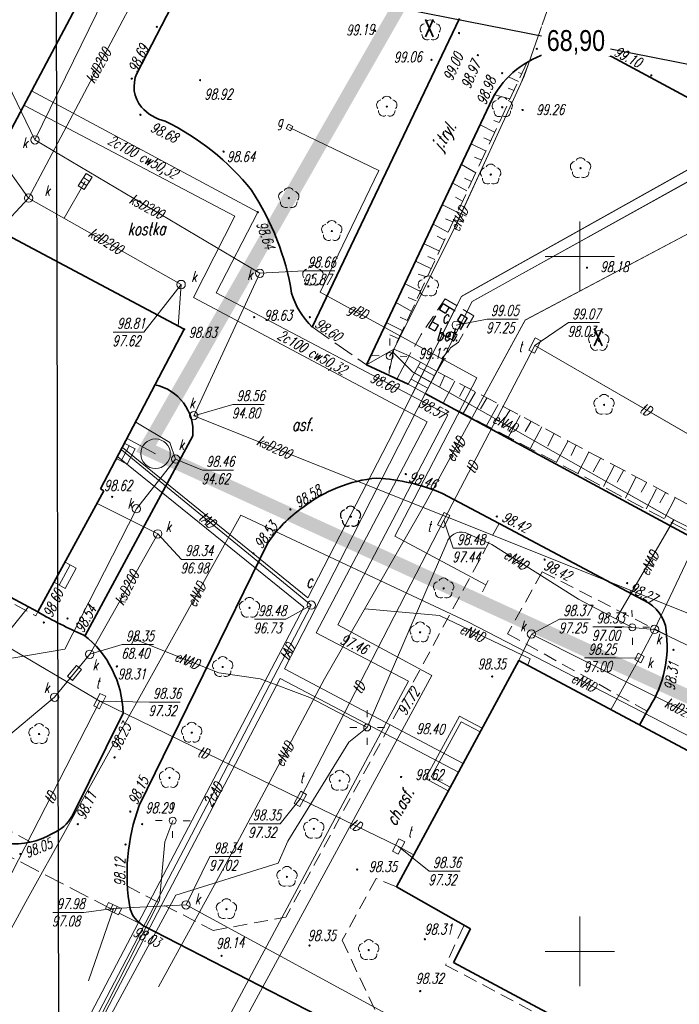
# Model space of a CAD drawing. Header units: metres. Extents: x 7501691 to 7504871, y 5814048 to 5814963.
# Tile 36 of 89: x 7503110 to 7503157, y 5814446 to 5814517. Entities that reach past the tile are written whole.
import ezdxf
from ezdxf.enums import TextEntityAlignment as Align

# ---------------------------------------------------------------- set-up
doc = ezdxf.new("R2010")
doc.units = ezdxf.units.M
doc.header["$MEASUREMENT"] = 0
for name, pattern in [('1', [0]), ('11', [3, 2.5, -0.5]), ('BUD', [0]), ('BUI', [0]), ('BUW', [1.5, 1, -0.5]), ('KOC', [1.5, 1, -0.5]), ('KOJ', [0]), ('KOU', [2, 1.5, -0.5]), ('PRZER1-1', [1, 0.5, -0.5]), ('SCH', [0]), ('UEB', [0]), ('UPC', [0]), ('UPE', [0]), ('UPG', [0]), ('UPK', [0]), ('UPT', [0]), ('WJD', [0]), ('WSD', [1.75, 1.25, -0.5]), ('WSQ', [1.75, 1.25, -0.5])]:
    doc.linetypes.add(name, pattern=pattern)
doc.layers.get('0').update_dxf_attribs({"linetype": 'CONTINUOUS'})
doc.layers.get('Defpoints').update_dxf_attribs({"linetype": 'CONTINUOUS'})
for name, color, linetype in [('0_TXT', 7, 'CONTINUOUS'), ('0_XREF_MAPA', 7, 'CONTINUOUS'), ('pomiar_18_12_2024', 7, 'CONTINUOUS')]:
    doc.layers.add(name, color=color, linetype=linetype)
for name, color, linetype, lineweight in [('1_ view 1', 7, 'CONTINUOUS', 15), ('EBTPO_L_2', 7, 'CONTINUOUS', 15), ('EBTPO_L_4', 7, 'BUI', 25), ('EBTPO_L_6', 7, 'WJD', 18), ('EBUPP_L_1', 7, 'BUD', 35), ('EBUPP_L_3', 7, '1', 35), ('KRZYZE_L_0', 7, '1', 18), ('SDROK_T_0', 7, 'CONTINUOUS', 18), ('SDROK_T_1', 7, 'CONTINUOUS', 18), ('SDRPK_L_0', 7, 'KOJ', 35), ('SDRPK_L_1', 7, '11', 15), ('SDRPK_L_2', 7, 'KOC', 18), ('SDRPK_L_3', 7, 'KOJ', 35), ('SDRPK_L_4', 7, 'KOU', 18), ('SDRPK_L_5', 7, '11', 18), ('SZZPZ_T_0', 3, 'CONTINUOUS', 18), ('UCCOA_T_0', 6, 'CONTINUOUS', 18), ('UCCOC_T_0', 6, 'CONTINUOUS', 15), ('UCCOO_T_0', 6, 'CONTINUOUS', 15), ('UCCPA_T_1', 6, 'CONTINUOUS', 18), ('UCCPOR_L_1', 6, 'UPC', 18), ('UEEOO_T_0', 1, 'CONTINUOUS', 15), ('UEEPA_T_1', 7, 'CONTINUOUS', 18), ('UEEPA_T_2', 1, 'CONTINUOUS', 18), ('UEEPA_T_3', 1, 'CONTINUOUS', 18), ('UEEPON_L_0', 1, 'UEB', 15), ('UEEPON_L_1', 1, 'UEB', 15), ('UGGOA_T_0', 30, 'CONTINUOUS', 18), ('UGGOO_T_0', 2, 'CONTINUOUS', 15), ('UGGPA_T_1', 7, 'CONTINUOUS', 18), ('UGGPON_L_1', 2, 'UPG', 15), ('UKKOA_T_0', 3, 'CONTINUOUS', 15), ('UKKOA_T_2', 34, 'CONTINUOUS', 15), ('UKKOC_T_0', 3, 'CONTINUOUS', 15), ('UKKOC_T_2', 34, 'CONTINUOUS', 15), ('UKKOO_T_0', 3, 'CONTINUOUS', 15), ('UKKOO_T_2', 34, 'CONTINUOUS', 15), ('UKKPA_L_5', 14, '11', 18), ('UKKPA_T_1', 7, 'CONTINUOUS', 18), ('UKKPA_T_5', 7, 'CONTINUOUS', 18), ('UKKPOD_L_1', 3, 'UPK', 18), ('UKKPOR_L_1', 34, 'UPK', 18), ('UTTOA_T_0', 30, 'CONTINUOUS', 15), ('UTTOC_T_0', 30, 'CONTINUOUS', 15), ('UTTOO_T_0', 30, 'CONTINUOUS', 15), ('UTTPA_T_1', 30, 'CONTINUOUS', 18), ('UTTPO_L_1', 30, 'UPT', 15), ('WUKOS_T_1', 7, 'CONTINUOUS', 15), ('WUKPS_L_6', 7, 'WSQ', 18), ('WWRPH_T_0', 7, 'CONTINUOUS', 15), ('WWRPH_T_1', 7, 'CONTINUOUS', 18)]:
    doc.layers.add(name, color=color, linetype=linetype, lineweight=lineweight)
doc.styles.add('ARIAL', font='arial.ttf', dxfattribs={"width": 0.8})
doc.styles.get("Standard").update_dxf_attribs({"font": 'Simplex.SHX', "width": 0.75})
doc.styles.add('STYL_ARIAL', font='simplex', dxfattribs={"width": 0.75, "oblique": 0.1})
doc.dimstyles.get("Standard").update_dxf_attribs({"dimtxt": 1, "dimasz": 1, "dimexe": 1, "dimexo": 1, "dimgap": 1, "dimtad": 1, "dimtxsty": 'Standard', "dimcen": 2.5, "dimadec": 0, "dimazin": 0, "dimtfac": 1, "dimtmove": 0, "dimatfit": 3, "dimfxl": 1, "dimarcsym": 0})
picture_1 = doc.add_image_def('image1.jpg', size_in_pixel=(4786, 2752))

# ---------------------------------------------------------------- blocks, each defined once
blk = doc.blocks.new('DLI')
at = {"color": 8, "linetype": 'Continuous', "lineweight": 5}
blk.add_circle((0, 0), 0.045, dxfattribs=at)
for centre, start, end in [((0, 0.375), 30.14012, 149.85988), ((-0.357, 0.116), 102.14447, 221.86002), ((0.357, 0.116), 318.13998, 77.85553), ((-0.22, -0.303), 174.14818, 293.85423), ((0.22, -0.303), 246.14577, 5.85182)]:
    blk.add_arc(centre, 0.375, start, end, dxfattribs=at)
blk = doc.blocks.new('WLZ')
at = {"linetype": 'Continuous'}
blk.add_circle((0, 0), 0.3, dxfattribs=at)
blk = doc.blocks.new('SLS')
at = {"linetype": 'Continuous'}
blk.add_circle((0, 0), 0.25, dxfattribs=at)
blk = doc.blocks.new('LAT')
at = {"linetype": 'Continuous'}
for p, q in [((0, 0.75), (0, 1.25)), ((-1.25, 0), (-0.75, 0)), ((0.75, 0), (1.25, 0)), ((0, -0.75), (0, -1.25))]:
    blk.add_line(p, q, dxfattribs=at)
blk = doc.blocks.new('ZAS')
at = {"linetype": 'Continuous'}
for p, q in [((0.175, 0.175), (-0.175, 0.175)), ((-0.175, 0.175), (-0.175, -0.175)), ((0.175, -0.175), (0.175, 0.175)), ((-0.175, -0.175), (0.175, -0.175))]:
    blk.add_line(p, q, dxfattribs=at)
blk = doc.blocks.new('KRA')
at = {"linetype": 'Continuous'}
for p, q in [((-0.525, -0.25), (-0.525, 0.25)), ((-0.525, 0.25), (0.525, 0.25)), ((-0.175, -0.25), (-0.175, 0.25)), ((0.175, -0.25), (0.175, 0.25)), ((0.525, 0.25), (0.525, -0.25)), ((0.525, -0.25), (-0.525, -0.25))]:
    blk.add_line(p, q, dxfattribs=at)
blk = doc.blocks.new('WLD')
at = {"linetype": 'Continuous'}
for p, q in [((0.5, 0.233), (-0.5, 0.233)), ((-0.5, 0.233), (-0.5, -0.233)), ((0.5, -0.233), (0.5, 0.233)), ((-0.5, -0.233), (0.5, -0.233))]:
    blk.add_line(p, q, dxfattribs=at)
blk = doc.blocks.new('WLM')
at = {"linetype": 'Continuous'}
for p, q in [((0.25, 0.25), (-0.25, 0.25)), ((-0.25, 0.25), (-0.25, -0.25)), ((0.25, -0.25), (0.25, 0.25)), ((-0.25, -0.25), (0.25, -0.25))]:
    blk.add_line(p, q, dxfattribs=at)
blk = doc.blocks.new('WSP')
at = {"linetype": 'Continuous'}
blk.add_circle((0, 0), 0.045, dxfattribs=at)
blk = doc.blocks.new('fdsfdsgdgfd')
at = {"layer": 'EBTPO_L_2', "color": 8, "linetype": 'SCH'}
for p, q in [((-107.829, 75.41), (-108.695, 73.849)), ((-107.829, 75.41), (-106.629, 74.754)), ((-108.254, 74.644), (-107.049, 73.982)), ((-108.011, 75.081), (-106.812, 74.426)), ((-106.598, 74.826), (-107.478, 73.178)), ((-108.695, 73.849), (-107.478, 73.178)), ((-108.496, 74.207), (-107.284, 73.541))]:
    blk.add_line(p, q, dxfattribs=at)
at = {"layer": 'EBTPO_L_4', "color": 8, "linetype": 'BUW'}
for p, q in [((-107.21, 77.902), (-106.198, 79.631)), ((-106.198, 79.631), (-104.463, 78.616)), ((-105.767, 79.379), (-106.019, 78.947)), ((-106.451, 79.2), (-106.019, 78.947)), ((-104.895, 78.868), (-105.147, 78.437)), ((-106.958, 78.334), (-106.526, 78.081)), ((-106.768, 77.669), (-106.526, 78.081)), ((-104.463, 78.616), (-105.43, 76.963)), ((-105.147, 78.437), (-104.715, 78.184)), ((-105.43, 76.963), (-107.21, 77.902)), ((-105.872, 77.196), (-105.639, 77.639)), ((-105.639, 77.639), (-105.178, 77.395))]:
    blk.add_line(p, q, dxfattribs=at)
at = {"layer": 'EBTPO_L_6', "color": 8, "linetype": 'SCH'}
for p, q in [((-129.126, 69.588), (-128.34, 69.175)), ((-128.782, 69.408), (-129.358, 68.313)), ((-128.34, 69.175), (-128.915, 68.08)), ((-129.701, 68.493), (-128.915, 68.08)), ((-133.386, 61.039), (-132.581, 60.6)), ((-133.02, 60.839), (-133.814, 59.385)), ((-132.581, 60.6), (-133.375, 59.145)), ((-134.18, 59.585), (-133.375, 59.145)), ((-107.45, 45.458), (-105.017, 49.959)), ((-105.017, 49.959), (-103.388, 49.079)), ((-107.043, 45.579), (-104.895, 49.552)), ((-104.895, 49.552), (-103.531, 48.815)), ((-105.822, 44.577), (-107.45, 45.458)), ((-105.679, 44.841), (-107.043, 45.579))]:
    blk.add_line(p, q, dxfattribs=at)
at = {"layer": 'EBUPP_L_1', "color": 8, "linetype": 'BUD'}
for p, q in [((-124.812, 77.788), (-140.475, 86.128)), ((-135.343, 57.454), (-151.907, 66.292)), ((-135.343, 57.454), (-130.585, 66.169)), ((-130.848, 66.313), (-130.585, 66.169)), ((-100.752, 53.956), (-109.546, 37.686)), ((-52.386, 28.099), (-100.752, 53.956)), ((-109.546, 37.686), (-104.224, 34.663)), ((-104.224, 34.663), (-105.456, 32.224)), ((-105.456, 32.224), (-67.776, 12.118))]:
    blk.add_line(p, q, dxfattribs=at)
at = {"layer": 'EBUPP_L_3', "color": 8, "linetype": 'BUD'}
for p, q in [((-140.475, 86.128), (-130.436, 105.069)), ((-124.812, 77.788), (-130.848, 66.313))]:
    blk.add_line(p, q, dxfattribs=at)
at = {"layer": 'KRZYZE_L_0', "color": 8, "linetype": '1'}
for p, q in [((-96.36, 80.53), (-96.36, 85.53)), ((-98.86, 83.03), (-93.86, 83.03)), ((-96.36, 30.53), (-96.36, 35.53)), ((-98.86, 33.03), (-93.86, 33.03))]:
    blk.add_line(p, q, dxfattribs=at)
at = {"layer": 'SDRPK_L_0', "color": 8, "linetype": 'KOJ'}
for p, q in [((-125.055, 102.331), (-128.215, 96.2)), ((-105.02, 100.154), (-115.602, 77.947)), ((-102.642, 94.401), (-111.705, 75.23)), ((-111.705, 75.23), (-108.695, 73.849)), ((-107.478, 73.178), (-73.052, 54.549)), ((-102.155, 63.823), (-106.248, 65.98)), ((-91.41, 58.102), (-102.155, 63.823)), ((-118.798, 62.417), (-128.053, 43.521)), ((-91.524, 50.315), (-92.062, 49.31)), ((-132.86, 42.811), (-129.21, 50.171)), ((-127.78, 34.9), (-76.89, 8.7))]:
    blk.add_line(p, q, dxfattribs=at)
for centre, radius, start, end in [((-96.662, 91.768), 6.201, 65.31231, 107.33151), ((-96.763, 91.251), 6.67, 105.17735, 151.81851), ((-126.15, 95.242), 2.276, 155.1271, 220.31237), ((-125.504, 95.86), 3.169, 221.27036, 257.42993), ((-134.207, 76.391), 18.232, 38.68307, 63.92809), ((-136.069, 77.244), 19.24, 9.40962, 33.22276), ((-111.66, 82.018), 5.668, 196.69525, 225.92406), ((-109.987, 56.854), 10.274, 95.38656, 127.81936), ((-111.835, 52.727), 14.382, 67.14301, 86.4771), ((-110.782, 57.044), 9.65, 124.77889, 146.16721), ((-92.886, 55.759), 2.77, 0.32751, 57.78764), ((-120.682, 82.47), 28.995, 239.62673, 246.94294), ((-136.538, 50.005), 7.33, 1.30133, 52.13232), ((-98.412, 55.003), 8.331, 325.76049, 5.31818), ((-114.588, 38.589), 14.34, 159.88344, 190.11938), ((-135.323, 44.091), 2.776, 290.9705, 332.54691), ((-137.015, 46.009), 5.248, 263.82635, 300.7713), ((-126.732, 36.678), 2.064, 197.14493, 239.47287)]:
    blk.add_arc(centre, radius, start, end, dxfattribs=at)
at = {"layer": 'SDRPK_L_1', "color": 8, "linetype": 'KOU'}
blk.add_line((-140.152, 41.302), (-127.78, 34.9), dxfattribs=at)
at = {"layer": 'SDRPK_L_2', "color": 8, "linetype": 'KOC'}
for p, q in [((-102.155, 63.823), (-117.505, 35.494)), ((-99.056, 60.345), (-101.555, 55.885)), ((-99.056, 60.345), (-90.116, 55.775)), ((-128.901, 37.712), (-122.742, 34.537))]:
    blk.add_line(p, q, dxfattribs=at)
at = {"layer": 'SDRPK_L_3', "color": 8, "linetype": 'KOJ'}
for p, q in [((-94.072, 97.403), (-67.164, 82.868)), ((-131.934, 55.748), (-124.206, 70.13))]:
    blk.add_line(p, q, dxfattribs=at)
blk.add_arc((-127.591, 70.453), 3.4, 354.55785, 78.78255, dxfattribs=at)
at = {"layer": 'SDRPK_L_4', "color": 8, "linetype": 'KOU'}
blk.add_line((-115.611, 77.954), (-111.705, 75.23), dxfattribs=at)
at = {"layer": 'SDRPK_L_5', "color": 8, "linetype": 'KOC'}
for p, q in [((-106.039, 79.984), (-107.762, 77.423)), ((-106.039, 79.984), (-103.98, 78.76)), ((-103.98, 78.76), (-105.093, 76.864)), ((-107.762, 77.423), (-108.643, 75.874)), ((-105.667, 76.451), (-105.093, 76.864)), ((-107.829, 75.41), (-108.643, 75.874)), ((-106.598, 74.826), (-105.667, 76.451)), ((-151.548, 65.753), (-135.49, 57.172)), ((-135.49, 57.172), (-135.343, 57.454)), ((-101.555, 55.885), (-91.524, 50.315)), ((-135.846, 40.892), (-154.915, 51.161)), ((-111, 38.28), (-113.452, 33.832)), ((-109.546, 37.686), (-111, 38.28)), ((-122.742, 34.537), (-117.505, 35.494)), ((-104.713, 34.873), (-106.01, 32.046)), ((-113.452, 33.832), (-110.832, 28.262)), ((-106.01, 32.046), (-82.465, 19.547))]:
    blk.add_line(p, q, dxfattribs=at)
at = {"layer": 'UCCOC_T_0', "color": 8, "linetype": 'Continuous', "lineweight": 0}
for p, q in [((-105.253, 78.076), (-103.032, 78.515)), ((-103.032, 78.515), (-100.806, 78.516)), ((-115.681, 57.94), (-117.508, 56.922)), ((-119.761, 56.921), (-117.508, 56.922))]:
    blk.add_line(p, q, dxfattribs=at)
at = {"layer": 'UCCPOR_L_1', "color": 8, "linetype": 'UPC'}
for p, q in [((-135.804, 94.942), (-119.521, 86.22)), ((-136.348, 93.915), (-121.184, 85.92)), ((-82.238, 92.797), (-104.882, 80.157)), ((-83.788, 91.1), (-104.103, 79.791)), ((-121.184, 85.92), (-124.142, 80.067)), ((-119.521, 86.22), (-122.513, 80.4)), ((-124.142, 80.067), (-107.348, 71.125)), ((-122.513, 80.4), (-105.852, 71.624)), ((-104.882, 80.157), (-110.148, 69.667)), ((-104.103, 79.791), (-112.68, 62.93)), ((-105.852, 71.624), (-113.764, 56.525)), ((-107.348, 71.125), (-115.327, 55.96)), ((-110.148, 69.667), (-115.918, 58.474)), ((-115.918, 58.474), (-129.246, 69.286)), ((-116.213, 57.795), (-129.579, 68.6)), ((-112.68, 62.93), (-117.6, 53.353)), ((-116.213, 57.795), (-136.587, 18.948)), ((-113.764, 56.525), (-107.013, 52.869)), ((-115.327, 55.96), (-108.68, 52.481)), ((-117.6, 53.353), (-104.751, 46.558)), ((-135.797, 18.511), (-117.904, 52.661)), ((-108.68, 52.481), (-126.565, 19.092)), ((-125.467, 18.86), (-107.013, 52.869)), ((-117.904, 52.661), (-105.091, 45.93))]:
    blk.add_line(p, q, dxfattribs=at)
at = {"layer": 'UEEPON_L_0', "color": 8, "linetype": 'UPE'}
for p, q in [((-125.642, 42.44), (-126.214, 40.902)), ((-126.214, 40.902), (-126.588, 36.681)), ((-126.588, 36.681), (-131.11, 27.827))]:
    blk.add_line(p, q, dxfattribs=at)
at = {"layer": 'UEEPON_L_1', "color": 8, "linetype": 'UPE'}
for p, q in [((-96.236, 107.754), (-100.362, 95.986)), ((-100.362, 95.986), (-105.281, 85.244)), ((-83.794, 87.193), (-100.296, 78.453)), ((-105.281, 85.244), (-109.833, 76.155)), ((-100.296, 78.453), (-107.444, 65.317)), ((-109.833, 76.155), (-110.041, 75.864)), ((-109.833, 76.155), (-108.399, 74.721)), ((-108.399, 74.721), (-89.596, 64.085)), ((-107.444, 65.317), (-114.724, 52.646)), ((-120.753, 64.424), (-136.211, 36.588)), ((-104.405, 56.751), (-120.753, 64.424)), ((-89.596, 64.085), (-93.735, 56.946)), ((-89.596, 64.085), (-82.792, 60.613)), ((-104.604, 63.156), (-102.695, 62.299)), ((-111.654, 49.139), (-105.928, 62.414)), ((-102.695, 62.299), (-96.446, 58.377)), ((-96.446, 58.377), (-92.588, 56.338)), ((-106.452, 57.197), (-111.83, 57.683)), ((-99.935, 54.079), (-106.452, 57.197)), ((-104.405, 56.751), (-84.743, 46.546)), ((-128.634, 55.077), (-128.252, 55.808)), ((-128.398, 55.499), (-122.337, 53.065)), ((-100.103, 53.638), (-99.935, 54.079)), ((-122.337, 53.065), (-119.344, 52.65)), ((-114.724, 52.646), (-121.832, 39.309)), ((-119.344, 52.65), (-115.79, 51.3)), ((-115.79, 51.3), (-111.654, 49.139)), ((-111.654, 49.139), (-112.981, 48.087)), ((-112.981, 48.087), (-117.369, 40.97)), ((-117.369, 40.97), (-118.067, 39.374)), ((-121.832, 39.309), (-126.673, 30.475)), ((-118.067, 39.374), (-125.416, 37.078)), ((-125.416, 37.078), (-130.798, 27.174)), ((-136.211, 36.588), (-144.788, 20.925))]:
    blk.add_line(p, q, dxfattribs=at)
blk.add_arc((-104.883, 62.102), 1.09, 75.18339, 163.36351, dxfattribs=at)
at = {"layer": 'UGGPON_L_1', "color": 8, "linetype": 'UPG'}
for p, q in [((-117.242, 92.299), (-110.82, 89.203)), ((-110.82, 89.203), (-115.037, 80.453)), ((-115.037, 80.453), (-103.772, 74.282)), ((-103.772, 74.282), (-109.673, 62.913)), ((-109.673, 62.913), (-103.125, 59.401)), ((-103.352, 58.905), (-102.954, 59.725))]:
    blk.add_line(p, q, dxfattribs=at)
at = {"layer": 'UKKOC_T_0', "color": 8, "linetype": 'Continuous', "lineweight": 0}
for p, q in [((-136.01, 87.224), (-138.893, 91.247)), ((-125.035, 81.008), (-127.718, 77.582)), ((-129.916, 77.582), (-127.718, 77.582)), ((-99.839, 55.864), (-97.817, 56.927)), ((-97.817, 56.927), (-95.591, 56.927)), ((-124.684, 36.378), (-122.961, 39.851)), ((-122.961, 39.851), (-120.709, 39.852)), ((-134.264, 35.836), (-132.039, 35.836)), ((-129.9, 36.107), (-132.039, 35.836))]:
    blk.add_line(p, q, dxfattribs=at)
at = {"layer": 'UKKOC_T_2', "color": 8, "linetype": 'Continuous', "lineweight": 0}
for p, q in [((-135.55, 91.412), (-137.487, 95.387)), ((-119.382, 81.814), (-116.199, 81.992)), ((-116.199, 81.992), (-113.973, 81.992)), ((-124.135, 71.572), (-121.318, 72.381)), ((-121.318, 72.381), (-119.065, 72.382)), ((-125.432, 68.447), (-123.501, 67.655)), ((-123.501, 67.655), (-121.276, 67.656)), ((-126.72, 63.064), (-125.017, 61.233)), ((-125.017, 61.233), (-122.765, 61.234)), ((-95.427, 56.386), (-93.202, 56.386)), ((-90.986, 56.195), (-93.202, 56.386)), ((-131.609, 54.407), (-129.277, 55.101)), ((-129.277, 55.101), (-127.024, 55.102)), ((-96.023, 54.148), (-93.798, 54.148)), ((-92.066, 54.137), (-93.798, 54.148))]:
    blk.add_line(p, q, dxfattribs=at)
at = {"layer": 'UKKPA_L_5', "color": 8, "linetype": 'UPK'}
blk.add_circle((-126.88, 68.834), 1.064, dxfattribs=at)
at = {"layer": 'UKKPOD_L_1', "color": 8, "linetype": 'UPK'}
for p, q in [((-136.01, 87.224), (-125.272, 107.51)), ((-131.94, 88.414), (-133.455, 85.777)), ((-136.01, 87.224), (-138.183, 84.907)), ((-125.035, 81.008), (-136.01, 87.224)), ((-125.249, 78.02), (-125.035, 81.008)), ((-137.293, 56.241), (-136.011, 57.811)), ((-99.839, 55.864), (-100.752, 53.956)), ((-99.839, 55.864), (-80.728, 46.213)), ((-124.684, 36.378), (-129.9, 36.107)), ((-50.105, -4.127), (-124.684, 36.378)), ((-129.9, 36.107), (-131.708, 30.911))]:
    blk.add_line(p, q, dxfattribs=at)
at = {"layer": 'UKKPOR_L_1', "color": 8, "linetype": 'UPK'}
for p, q in [((-127.946, 107.042), (-135.55, 91.412)), ((-135.55, 91.412), (-119.382, 81.814)), ((-124.135, 71.572), (-119.382, 81.814)), ((-80.847, 77.624), (-90.986, 56.195)), ((-84.335, 55.656), (-124.135, 71.572)), ((-125.848, 69.648), (-128.3, 71.102)), ((-126.88, 68.834), (-128.914, 69.936)), ((-125.432, 68.447), (-125.848, 69.648)), ((-128.258, 64.871), (-125.432, 68.447)), ((-131.079, 65.265), (-126.72, 63.064)), ((-133.404, 54.772), (-128.258, 64.871)), ((-126.72, 63.064), (-131.609, 54.407)), ((-90.986, 56.195), (-92.066, 54.137)), ((-90.986, 56.195), (-85.208, 53.411)), ((-152.092, 51.577), (-133.404, 54.772)), ((-131.609, 54.407), (-134.135, 51.314)), ((-92.066, 54.137), (-94.129, 50.415)), ((-134.135, 51.314), (-140.851, 45.726))]:
    blk.add_line(p, q, dxfattribs=at)
at = {"layer": 'UTTOC_T_0', "color": 8, "linetype": 'Continuous', "lineweight": 0}
for p, q in [((-99.6, 76.622), (-97.171, 78.267)), ((-97.171, 78.267), (-94.945, 78.267)), ((-106.149, 64.047), (-105.461, 62.034)), ((-105.461, 62.034), (-103.181, 62.034)), ((-130.891, 51.042), (-127.324, 50.97)), ((-127.324, 50.97), (-125.098, 50.97)), ((-116.466, 43.999), (-117.925, 42.218)), ((-120.15, 42.217), (-117.925, 42.218)), ((-109.399, 40.571), (-107.191, 38.804)), ((-107.191, 38.804), (-104.965, 38.805))]:
    blk.add_line(p, q, dxfattribs=at)
at = {"layer": 'UTTPO_L_1', "color": 8, "linetype": 'UPT'}
for p, q in [((-106.149, 64.047), (-99.6, 76.622)), ((-99.6, 76.622), (-78.54, 64.449)), ((-115.681, 57.94), (-129.338, 69.119)), ((-130.891, 51.042), (-153.119, 64.093)), ((-116.466, 43.999), (-106.149, 64.047)), ((-115.681, 57.94), (-122.891, 44.077)), ((-130.891, 51.042), (-141.425, 30.506)), ((-116.466, 43.999), (-130.891, 51.042)), ((-122.891, 44.077), (-137.123, 16.911)), ((-109.399, 40.571), (-116.466, 43.999)), ((-109.399, 40.571), (-108.307, 39.98))]:
    blk.add_line(p, q, dxfattribs=at)
at = {"layer": 'WUKPS_L_6', "color": 8, "linetype": 'WSD'}
for p, q in [((-100.141, 97.003), (-109.745, 76.358)), ((-109.745, 76.358), (-108.643, 75.874)), ((-106.558, 74.713), (-86.364, 64.012))]:
    blk.add_line(p, q, dxfattribs=at)
at = {"layer": 'WUKPS_L_6', "color": 8, "linetype": '1'}
for p, q in [((-101.478, 95.947), (-100.772, 95.607)), ((-100.528, 96.167), (-100.772, 96.272)), ((-101.502, 95.127), (-101.088, 94.973)), ((-102.484, 94.665), (-101.388, 94.356)), ((-102.533, 92.814), (-102.168, 92.667)), ((-103.539, 92.505), (-102.492, 91.977)), ((-103.271, 91.563), (-102.776, 91.352)), ((-104.164, 91.117), (-103.141, 90.613)), ((-103.945, 90.175), (-103.417, 89.956)), ((-104.87, 89.639), (-103.847, 89.054)), ((-104.643, 88.648), (-104.14, 88.429)), ((-105.495, 88.299), (-104.48, 87.739)), ((-105.308, 87.284), (-104.789, 87.008)), ((-106.234, 86.748), (-105.178, 86.213)), ((-106.023, 85.742), (-105.487, 85.515)), ((-106.916, 85.344), (-105.852, 84.784)), ((-106.623, 84.491), (-106.112, 84.232)), ((-107.565, 83.923), (-106.493, 83.42)), ((-107.289, 83.014), (-106.785, 82.803)), ((-108.182, 82.689), (-107.077, 82.161)), ((-107.987, 81.763), (-107.361, 81.561)), ((-108.961, 81.073), (-107.816, 80.513)), ((-108.709, 80.067), (-108.124, 79.823)), ((-109.61, 79.734), (-108.481, 79.101)), ((-109.277, 78.662), (-108.782, 78.427)), ((-110.284, 78.272), (-109.147, 77.688)), ((-110.032, 77.387), (-109.415, 77.128)), ((-111.705, 75.23), (-109.745, 76.358)), ((-110.031, 74.911), (-109.745, 76.358)), ((-109.552, 74.148), (-108.643, 75.874)), ((-106.082, 74.448), (-106.432, 73.682)), ((-105.341, 74.059), (-106.198, 72.461)), ((-104.64, 73.669), (-105.003, 72.955)), ((-103.86, 73.254), (-104.756, 71.721)), ((-103.055, 72.838), (-103.496, 72.059)), ((-102.223, 72.384), (-103.094, 70.825)), ((-101.405, 71.942), (-101.743, 71.383)), ((-100.639, 71.578), (-101.509, 69.994)), ((-99.885, 71.137), (-100.301, 70.435)), ((-99.08, 70.76), (-99.911, 69.24)), ((-98.222, 70.254), (-98.664, 69.384)), ((-97.209, 69.773), (-98.04, 68.228)), ((-96.638, 69.436), (-96.988, 68.708)), ((-95.702, 68.942), (-96.507, 67.409)), ((-94.858, 68.527), (-95.39, 67.54)), ((-93.858, 68.007), (-94.65, 66.488)), ((-93.208, 67.631), (-93.663, 66.786)), ((-92.325, 67.137), (-93.065, 65.643)), ((-91.558, 66.735), (-91.935, 66.059)), ((-90.844, 66.306), (-91.584, 64.864)), ((-90.168, 66.06), (-90.61, 65.306)), ((-89.493, 65.67), (-90.246, 64.215))]:
    blk.add_line(p, q, dxfattribs=at)
at = {"layer": 'WUKPS_L_6', "color": 8, "linetype": 'WSQ'}
blk.add_line((-87.165, 62.511), (-107.478, 73.178), dxfattribs=at)
at = {"layer": 'SZZPZ_T_0', "color": 8, "rotation": 0.009142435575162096}
for p in [(-107.12, 99.29), (-110.245, 93.803), (-101.938, 93.759), (-96.305, 89.375), (-102.769, 88.917), (-117.294, 87.218), (-114.201, 84.857), (-115.563, 81.631), (-107.257, 80.873), (-94.994, 76.947), (-94.619, 72.354), (-106.154, 59.145), (-120.12, 57.747), (-107.849, 55.986), (-122.048, 53.49), (-135.257, 48.67), (-124.275, 48.768), (-125.871, 45.509), (-113.634, 45.311), (-115.495, 41.852), (-117.423, 38.394), (-121.779, 36.065), (-111.546, 33.126)]:
    blk.add_blockref('DLI', p, dxfattribs=at)
at = {"layer": 'UCCPA_T_1', "color": 8, "rotation": 0.009142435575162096}
for p in [(-105.253, 78.076), (-115.681, 57.94)]:
    blk.add_blockref('WLZ', p, dxfattribs=at)
at = {"layer": 'UEEPA_T_1', "color": 8}
for name, rotation in [('LAT', 359.9191008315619), ('SLS', 0.009142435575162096)]:
    blk.add_blockref(name, (-111.654, 49.139), dxfattribs=dict(at, rotation=rotation))
at = {"layer": 'UEEPA_T_2', "color": 8}
for name, rotation in [('LAT', 359.5194569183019), ('SLS', 0.009142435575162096)]:
    blk.add_blockref(name, (-125.642, 42.44), dxfattribs=dict(at, rotation=rotation))
at = {"layer": 'UEEPA_T_3', "color": 8}
for name, p, rotation in [('LAT', (-110.041, 75.864), 358.8570538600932), ('SLS', (-110.041, 75.864), 0.009142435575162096), ('LAT', (-92.588, 56.338), 1.232374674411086), ('SLS', (-92.588, 56.338), 0.009142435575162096)]:
    blk.add_blockref(name, p, dxfattribs=dict(at, rotation=rotation))
at = {"layer": 'UGGPA_T_1', "color": 8, "rotation": 332.3280981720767}
blk.add_blockref('ZAS', (-117.242, 92.299), dxfattribs=at)
at = {"layer": 'UKKPA_T_1', "color": 8}
for name, p, rotation in [('KRA', (-131.94, 88.414), 57.10405974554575), ('WLZ', (-136.01, 87.224), 0.009142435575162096), ('WLZ', (-125.035, 81.008), 0.009142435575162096), ('WLZ', (-99.839, 55.864), 0.009142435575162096), ('KRA', (-129.9, 36.107), 334.5822808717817), ('WLZ', (-124.684, 36.378), 0.009142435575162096)]:
    blk.add_blockref(name, p, dxfattribs=dict(at, rotation=rotation))
at = {"layer": 'UKKPA_T_5', "color": 8}
for name, p, rotation in [('WLZ', (-135.55, 91.412), 0.009142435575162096), ('WLZ', (-119.382, 81.814), 0.009142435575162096), ('WLZ', (-124.135, 71.572), 0.009142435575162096), ('WLZ', (-125.432, 68.447), 0.009142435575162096), ('WLZ', (-128.258, 64.871), 0.009142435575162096), ('WLZ', (-126.72, 63.064), 0.009142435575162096), ('WLZ', (-90.986, 56.195), 0.009142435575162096), ('WLZ', (-131.609, 54.407), 0.009142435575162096), ('WLM', (-92.066, 54.137), 331.0197225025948), ('WLD', (-132.706, 53.064), 50.75343181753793), ('WLZ', (-134.135, 51.314), 0.009142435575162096)]:
    blk.add_blockref(name, p, dxfattribs=dict(at, rotation=rotation))
at = {"layer": 'UTTPA_T_1', "color": 8}
for p, rotation in [((-99.6, 76.622), 62.43472186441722), ((-106.149, 64.047), 62.70970528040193), ((-130.891, 51.042), 63.95580499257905), ((-116.466, 43.999), 61.75954400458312), ((-109.399, 40.571), 61.90303261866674)]:
    blk.add_blockref('WLD', p, dxfattribs=dict(at, rotation=rotation))
at = {"layer": 'WWRPH_T_1', "color": 8, "rotation": 0.009142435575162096}
for p in [(-126.783, 99.543), (-111.089, 99.263), (-105.048, 99.095), (-99.459, 97.967), (-107.024, 97.175), (-103.693, 97.515), (-128.588, 95.817), (-123.677, 95.705), (-101.943, 96.216), (-91.217, 96.049), (-100.474, 93.563), (-127.967, 93.22), (-121.983, 90.568), (-119.521, 86.22), (-95.843, 82.217), (-119.779, 78.657), (-115.771, 78.657), (-124.812, 77.788), (-108.882, 67.368), (-129.995, 65.727), (-117.18, 64.826), (-102.333, 64.32), (-119.833, 61.664), (-98.889, 61.216), (-92.961, 59.523), (-134.905, 56.694), (-133.211, 56.976), (-89.629, 54.725), (-129.654, 53.533), (-102.669, 52.804), (-129.822, 46.985), (-109.217, 45.577), (-128.693, 43.09), (-132.475, 42.186), (-127.846, 42.187), (-129.031, 40.719), (-136.596, 40.04), (-112.377, 38.915), (-115.8, 33.45), (-107.501, 33.903), (-122.122, 32.715), (-107.839, 30.177)]:
    blk.add_blockref('WSP', p, dxfattribs=at)
at = {"layer": 'SDROK_T_0', "color": 8, "oblique": 15, "width": 0.7}
for s, rotation, p in [('j.tryl.', 58.35803, (-106.029, 91.635)), ('asf.', 0.38363, (-116.294, 70.937))]:
    blk.add_text(s, height=0.9, rotation=rotation, dxfattribs=at).set_placement(p, align=Align.MIDDLE)
at = {"layer": 'SDROK_T_1', "color": 8, "lineweight": 9, "oblique": 15, "width": 0.7}
for s, rotation, p in [('kostka', 0.51917, (-127.533, 85.014)), ('bet.', 359.0622, (-105.892, 77.404)), ('ch.asf.', 61.15362, (-109.322, 43.465))]:
    blk.add_text(s, height=0.9, rotation=rotation, dxfattribs=at).set_placement(p, align=Align.MIDDLE)
at = {"layer": 'UCCOA_T_0', "color": 8, "oblique": 15, "width": 0.7}
for p in [(-106.292, 78.221), (-116.056, 59.208)]:
    blk.add_text('c', height=0.9, rotation=0.00914, dxfattribs=at).set_placement(p)
at = {"layer": 'UCCOC_T_0', "color": 8, "lineweight": 9, "oblique": 15, "width": 0.7}
for s, p in [('99.05', (-102.764, 79.515)), ('97.25', (-103.099, 78.265)), ('98.48', (-119.493, 57.921)), ('96.73', (-119.828, 56.671))]:
    blk.add_text(s, height=0.75, rotation=0.00914, dxfattribs=at).set_placement(p, align=Align.TOP_LEFT)
for s, rotation, p in [('97.46', 335.61542, (-113.669, 55.207)), ('97.72', 59.17145, (-108.879, 49.954))]:
    blk.add_text(s, height=0.75, rotation=rotation, dxfattribs=at).set_placement(p)
at = {"layer": 'UCCOO_T_0', "color": 8, "lineweight": 9, "oblique": 15, "width": 0.7}
for s, rotation, p in [('2c100 cw50,32', 331.93667, (-127.843, 90.094)), ('2cAD', 59.17145, (-122.733, 44.305))]:
    blk.add_text(s, height=0.75, rotation=rotation, dxfattribs=at).set_placement(p, align=Align.MIDDLE)
blk.add_text('2c100 cw50,32', height=0.75, rotation=330.89302, dxfattribs=at).set_placement((-115.795, 75.812), align=Align.CENTER)
at = {"layer": 'UEEOO_T_0', "color": 8, "lineweight": 9, "oblique": 15, "width": 0.7}
for rotation, p in [(66.0468, (-105.048, 85.718)), (332.33708, (-101.743, 71.033)), (59.75286, (-105.306, 69.143)), (326.54379, (-100.945, 61.209)), (63.15487, (-91.362, 60.942)), (63.44425, (-123.944, 58.704)), (336.81056, (-104.097, 55.936)), (337.6805, (-124.612, 53.981)), (333.97957, (-96.082, 52.379)), (61.89609, (-117.622, 47.207))]:
    blk.add_text('eNAD', height=0.75, rotation=rotation, dxfattribs=at).set_placement(p, align=Align.MIDDLE)
at = {"layer": 'UGGOA_T_0', "color": 8, "oblique": 15, "width": 0.7}
blk.add_text('g', height=0.75, rotation=0.00914, dxfattribs=at).set_placement((-118.136, 92.382))
at = {"layer": 'UGGOO_T_0', "color": 8, "lineweight": 9, "oblique": 15, "width": 0.7}
blk.add_text('gBD', height=0.75, rotation=333.44411, dxfattribs=at).set_placement((-112.375, 78.994), align=Align.MIDDLE)
at = {"layer": 'UKKOA_T_0', "color": 8, "lineweight": 9, "oblique": 15, "width": 0.7}
for p in [(-134.867, 87.391), (-124.304, 81.207), (-100.641, 56.072), (-124.049, 36.436)]:
    blk.add_text('k', height=0.75, rotation=0.00914, dxfattribs=at).set_placement(p)
at = {"layer": 'UKKOA_T_2', "color": 8, "lineweight": 9, "oblique": 15, "width": 0.7}
for p in [(-136.471, 90.829), (-120.287, 81.348), (-124.445, 72.106), (-125.216, 69.108), (-128.894, 64.888), (-126.15, 63.226), (-90.89, 55.125), (-131.407, 53.27), (-91.514, 53.442), (-134.898, 51.627)]:
    blk.add_text('k', height=0.75, rotation=0.00914, dxfattribs=at).set_placement(p)
at = {"layer": 'UKKOC_T_0', "color": 8, "lineweight": 9, "oblique": 15, "width": 0.7}
for s, p in [('98.81', (-129.648, 78.582)), ('97.62', (-129.983, 77.332)), ('98.37', (-97.549, 57.927)), ('97.25', (-97.884, 56.677)), ('98.34', (-122.694, 40.851)), ('97.02', (-123.028, 39.601)), ('97.98', (-133.997, 36.836)), ('97.08', (-134.331, 35.586))]:
    blk.add_text(s, height=0.75, rotation=0.00914, dxfattribs=at).set_placement(p, align=Align.TOP_LEFT)
at = {"layer": 'UKKOC_T_2', "color": 8, "lineweight": 9, "oblique": 15, "width": 0.7}
for s, p in [('98.66', (-115.931, 82.992)), ('95.87', (-116.266, 81.742)), ('98.56', (-121.05, 73.381)), ('94.80', (-121.385, 72.131)), ('98.46', (-123.233, 68.655)), ('94.62', (-123.568, 67.405)), ('98.34', (-124.75, 62.233)), ('96.98', (-125.084, 60.983)), ('98.33', (-95.159, 57.386)), ('98.35', (-129.009, 56.101)), ('97.00', (-95.494, 56.136)), ('68.40', (-129.344, 54.851)), ('98.25', (-95.756, 55.148)), ('97.00', (-96.09, 53.898))]:
    blk.add_text(s, height=0.75, rotation=0.00914, dxfattribs=at).set_placement(p, align=Align.TOP_LEFT)
at = {"layer": 'UKKOO_T_0', "color": 8, "lineweight": 9, "oblique": 15, "width": 0.7}
for rotation, p in [(61.26949, (-130.988, 96.752)), (328.30774, (-130.454, 84.142)), (333.69651, (-88.989, 50.4))]:
    blk.add_text('kdD200', height=0.75, rotation=rotation, dxfattribs=at).set_placement(p, align=Align.MIDDLE)
at = {"layer": 'UKKOO_T_2', "color": 8, "lineweight": 9, "oblique": 15, "width": 0.7}
for rotation, p in [(331.83057, (-127.518, 86.62)), (335.36239, (-118.336, 69.303)), (62.99663, (-128.945, 59.179))]:
    blk.add_text('ksD200', height=0.75, rotation=rotation, dxfattribs=at).set_placement(p, align=Align.MIDDLE)
at = {"layer": 'UTTOA_T_0', "color": 8, "lineweight": 9, "oblique": 15, "width": 0.7}
for p in [(-100.768, 76.165), (-107.333, 63.236), (-131.177, 51.963), (-116.511, 45.148), (-108.729, 41.259)]:
    blk.add_text('t', height=0.75, rotation=0.00914, dxfattribs=at).set_placement(p)
at = {"layer": 'UTTOC_T_0', "color": 8, "lineweight": 9, "oblique": 15, "width": 0.7}
for s, p in [('99.07', (-96.903, 79.267)), ('98.03', (-97.238, 78.017)), ('98.48', (-105.193, 63.034)), ('97.44', (-105.528, 61.784)), ('98.36', (-127.056, 51.97)), ('97.32', (-127.391, 50.72)), ('98.35', (-119.883, 43.217)), ('97.32', (-120.217, 41.967)), ('98.36', (-106.923, 39.804)), ('97.32', (-107.258, 38.554))]:
    blk.add_text(s, height=0.75, rotation=0.00914, dxfattribs=at).set_placement(p, align=Align.TOP_LEFT)
at = {"layer": 'UTTOO_T_0', "color": 8, "lineweight": 9, "oblique": 15, "width": 0.7}
for s, rotation, p in [('tD', 330.95456, (-91.618, 72.009)), ('tD', 63.01346, (-104.108, 67.851)), ('tAD', 320.71978, (-123.152, 64.07)), ('tAD', 62.11201, (-117.393, 54.573)), ('tD', 61.9368, (-112.256, 51.999)), ('tD', 341.15599, (-123.45, 47.323)), ('tD', 60.95467, (-134.444, 44.079)), ('tD', 328.82419, (-112.487, 42.123))]:
    blk.add_text(s, height=0.75, rotation=rotation, dxfattribs=at).set_placement(p, align=Align.MIDDLE)
at = {"layer": 'WUKOS_T_1', "color": 8, "lineweight": 9, "oblique": 15, "width": 0.7}
for s, rotation, p in [('99.19', 1.76256, (-112.155, 99.336)), ('99.06', 1.12156, (-108.73, 97.375)), ('98.97', 67.25831, (-104.207, 96.112)), ('99.26', 0.41551, (-98.487, 93.585)), ('98.18', 0.00914, (-93.873, 82.283)), ('98.63', 0.00914, (-118.062, 78.798))]:
    blk.add_text(s, height=0.75, rotation=rotation, dxfattribs=at).set_placement(p, align=Align.MIDDLE)
for s, rotation, p in [('99.06', 5.20151, (-98.63, 97.897)), ('98.69', 64.48413, (-128.21, 96.2)), ('99.10', 333.08672, (-93.973, 97.507)), ('99.00', 65.77206, (-105.542, 95.597)), ('98.98', 67.52411, (-103.139, 93.876)), ('98.92', 0.00914, (-123.37, 94.327)), ('98.68', 333.73825, (-127.324, 92.065)), ('98.64', 0.00914, (-121.744, 89.838)), ('98.64', 289.4827, (-119.64, 85.382)), ('98.83', 0.00914, (-124.494, 77.184)), ('98.60', 325.5232, (-115.487, 78.015)), ('99.12', 0.00914, (-107.952, 75.669)), ('98.60', 335.02792, (-111.522, 74.024)), ('98.57', 330.34802, (-108.017, 72.264)), ('98.46', 342.3056, (-108.73, 66.865)), ('98.62', 0.00914, (-130.585, 66.172)), ('98.58', 31.06189, (-116.592, 64.913)), ('98.42', 332.8304, (-102.038, 64.038)), ('98.53', 54.04225, (-119.234, 61.942)), ('98.42', 333.65867, (-99.023, 60.561)), ('98.27', 331.93667, (-92.868, 58.975)), ('98.60', 65.04945, (-134.327, 57.001)), ('98.54', 60.61106, (-132.087, 55.894))]:
    blk.add_text(s, height=0.75, rotation=rotation, dxfattribs=at).set_placement(p)
at = {"layer": 'WWRPH_T_0', "color": 8, "lineweight": 9, "oblique": 15, "width": 0.7}
for s, rotation, p in [('98.35', 0.00914, (-103.707, 53.333)), ('98.31', 0.00914, (-129.602, 52.613)), ('98.31', 80.0103, (-89.568, 51.777)), ('98.23', 63.44425, (-129.502, 47.399)), ('98.15', 64.30551, (-128.214, 43.527)), ('98.11', 63.75582, (-131.972, 42.46)), ('98.29', 0.00914, (-127.606, 42.981)), ('98.05', 22.32706, (-136.096, 39.74)), ('98.12', 89.33337, (-129.08, 37.726)), ('98.03', 334.00334, (-128.567, 34.18)), ('98.31', 0.00914, (-107.539, 34.256)), ('98.32', 0.00914, (-108.173, 30.712))]:
    blk.add_text(s, height=0.75, rotation=rotation, dxfattribs=at).set_placement(p)
for s, rotation, p in [('98.40', 358.54035, (-107.11, 49.038)), ('98.62', 359.36541, (-107.176, 45.746)), ('98.35', 359.4529, (-110.533, 39.128)), ('98.14', 2.68458, (-121.506, 33.64)), ('98.35', 0.00914, (-114.922, 34.173))]:
    blk.add_text(s, height=0.75, rotation=rotation, dxfattribs=at).set_placement(p, align=Align.MIDDLE)
blk = doc.blocks.new('OTZL')
at = {"linetype": 'Continuous'}
blk.add_circle((0, 0), 0.045, dxfattribs=at)
for centre, start, end in [((0, 0.375), 30.14012, 149.85988), ((-0.357, 0.116), 102.14447, 221.86002), ((0.357, 0.116), 318.13998, 77.85553), ((-0.22, -0.303), 174.14818, 293.85423), ((0.22, -0.303), 246.14577, 5.85182)]:
    blk.add_arc(centre, 0.375, start, end, dxfattribs=at)
blk = doc.blocks.new('fdghgf')
at = {"layer": 'pomiar_18_12_2024', "color": 212, "true_color": 0xb300b3}
blk.add_point((-61.317, -44.89), dxfattribs=at)
blk.add_blockref('OTZL', (-61.317, -44.89), dxfattribs=at)
at = {"layer": 'pomiar_18_12_2024', "color": 212, "true_color": 0xb300b3, "style": 'STYL_ARIAL', "width": 0.75}
for p in [(-56.049, -10.756), (-43.912, -32.977)]:
    blk.add_text('X', height=1.25, dxfattribs=at).set_placement(p, align=Align.BOTTOM_LEFT)
blk = doc.blocks.new('*D1696')
at = {"layer": '0_TXT', "color": 0, "linetype": 'Continuous', "lineweight": -2}
for p, q in [((7503115.936, 5814522.101), (7503116.165, 5814523.266)), ((7503116.101, 5814522.005), (7503147.605, 5814515.807)), ((7503183.341, 5814508.777), (7503151.837, 5814514.975)), ((7503183.53, 5814508.804), (7503183.759, 5814509.969))]:
    blk.add_line(p, q, dxfattribs=at)
at = {"layer": '0_TXT', "color": 0, "linetype": 'Continuous'}
for points in [[(7503116.106, 5814522.034), (7503116.095, 5814521.975), (7503115.924, 5814522.039)], [(7503183.336, 5814508.748), (7503183.347, 5814508.807), (7503183.518, 5814508.743)]]:
    blk.add_solid(points, dxfattribs=at)
at = {"layer": 'Defpoints', "color": 0, "linetype": 'Continuous'}
for p in [(7503115.924, 5814522.039), (7503183.518, 5814508.743), (7503183.518, 5814508.743)]:
    blk.add_point(p, dxfattribs=at)
at = {"layer": '0_TXT', "color": 0, "linetype": 'Continuous', "insert": (7503149.721, 5814515.391), "char_height": 1.5, "attachment_point": 5, "style": 'ARIAL', "bg_fill": 3, "box_fill_scale": 1.25, "bg_fill_color": 256, "bg_fill_true_color": 13158600, "bg_fill_transparency": 0}
blk.add_mtext('\\A1;{\\C12;\\c205;68,90}', dxfattribs=at)

msp = doc.modelspace()

# ---------------------------------------------------------------- linework, layer by layer
at = {"color": 7, "linetype": 'PRZER1-1', "lineweight": 50, "ltscale": 2, "const_width": 1}
msp.add_lwpolyline([(7503162.27208, 5814562.22132), (7503118.80192, 5814486.17118), (7503250.6722, 5814425.83659), (7503279.99397, 5814444.09346), (7503321.78158, 5814422.53233), (7503337.75453, 5814461.85046), (7503162.27208, 5814562.22132)], dxfattribs=at)
at = {"layer": '1_ view 1', "color": 24, "linetype": 'Continuous', "lineweight": 25, "true_color": 0x932525, "const_width": 0.05}
for points in [[(7503150.12393, 5814524.72442), (7503146.38824, 5814514.06843), (7503145.7051, 5814512.31591), (7503140.77593, 5814501.61008), (7503137.50765, 5814495.08305), (7503136.52706, 5814493.12474), (7503136.31927, 5814492.83374), (7503136.52706, 5814493.12474), (7503137.96133, 5814491.69093), (7503143.16119, 5814488.7496), (7503151.64564, 5814483.95031), (7503156.76364, 5814481.05528), (7503155.29258, 5814478.51792), (7503156.73653, 5814481.07062), (7503163.56847, 5814477.58324)], [(7503185.85768, 5814513.24174), (7503179.13923, 5814514.33496), (7503176.41699, 5814512.21464), (7503171.78242, 5814511.71511), (7503167.25255, 5814506.45624), (7503162.56632, 5814504.16311), (7503146.06352, 5814495.42291), (7503140.82471, 5814485.79439)]]:
    msp.add_lwpolyline(points, dxfattribs=at)
at = {"layer": '1_ view 1', "color": 227, "linetype": 'Continuous', "lineweight": 25, "true_color": 0x6d2c6c, "const_width": 0.05}
msp.add_lwpolyline([(7503137.65964, 5814487.72394), (7503142.25656, 5814496.76105), (7503186.73475, 5814521.3983), (7503187.04655, 5814521.02425), (7503188.18264, 5814521.63987), (7503187.91927, 5814522.1259), (7503190.39222, 5814523.6019), (7503191.06051, 5814523.24705), (7503191.36383, 5814523.83033), (7503190.18759, 5814524.38747), (7503141.47838, 5814497.12671), (7503136.93928, 5814488.09853)], dxfattribs=at)
at = {"layer": '1_ view 1', "color": 44, "linetype": 'Continuous', "lineweight": 25, "true_color": 0x9e691a, "const_width": 0.05}
msp.add_lwpolyline([(7503186.59244, 5814514.65474), (7503185.44385, 5814515.30165), (7503167.81984, 5814481.41884), (7503146.76005, 5814493.59202), (7503142.42104, 5814485.24795)], dxfattribs=at)

# ---------------------------------------------------------------- block references
at = {"linetype": 'Continuous'}
msp.add_blockref('fdsfdsgdgfd', (7503246.36, 5814416.97), dxfattribs=at)
at = {"layer": 'pomiar_18_12_2024', "linetype": 'Continuous'}
msp.add_blockref('fdghgf', (7503194.82806, 5814526.16801), dxfattribs=at)

# ---------------------------------------------------------------- pictures from other files: only their frames are drawn
at = {"layer": '0_XREF_MAPA', "linetype": 'Continuous'}
image = msp.add_image(picture_1, insert=(7503112.6478, 5814396.74874), size_in_units=(303.911, 174.752), rotation=0.1416106, dxfattribs=at)
image.dxf.flags = 7

# ---------------------------------------------------------------- next in the draw order: dimensions: what is measured, and where the dimension line sits
at = {"layer": '0_TXT', "linetype": 'Continuous'}
dim = msp.add_aligned_dim(p1=(7503115.92391, 5814522.03943), p2=(7503183.51806, 5814508.74257), distance=0, text='{\\C12;\\c205;68,90}', dimstyle='Standard', override={"dimtxt": 1.5, "dimasz": 0.18, "dimexe": 1.25, "dimexo": 0.0625, "dimgap": 0.09, "dimtad": 0, "dimtih": 1, "dimtoh": 1, "dimdec": 4, "dimzin": 0, "dimdsep": 46, "dimtxsty": 'ARIAL', "dimcen": 0.09, "dimtdec": 4, "dimtofl": 0, "dimtfill": 1, "dimtolj": 1, "dimtzin": 0}, dxfattribs=at)
dim.commit()
dim.dimension.update_dxf_attribs({"geometry": '*D1696', "text_midpoint": (7503149.72098, 5814515.391)})

doc.saveas('drawing.dxf')
